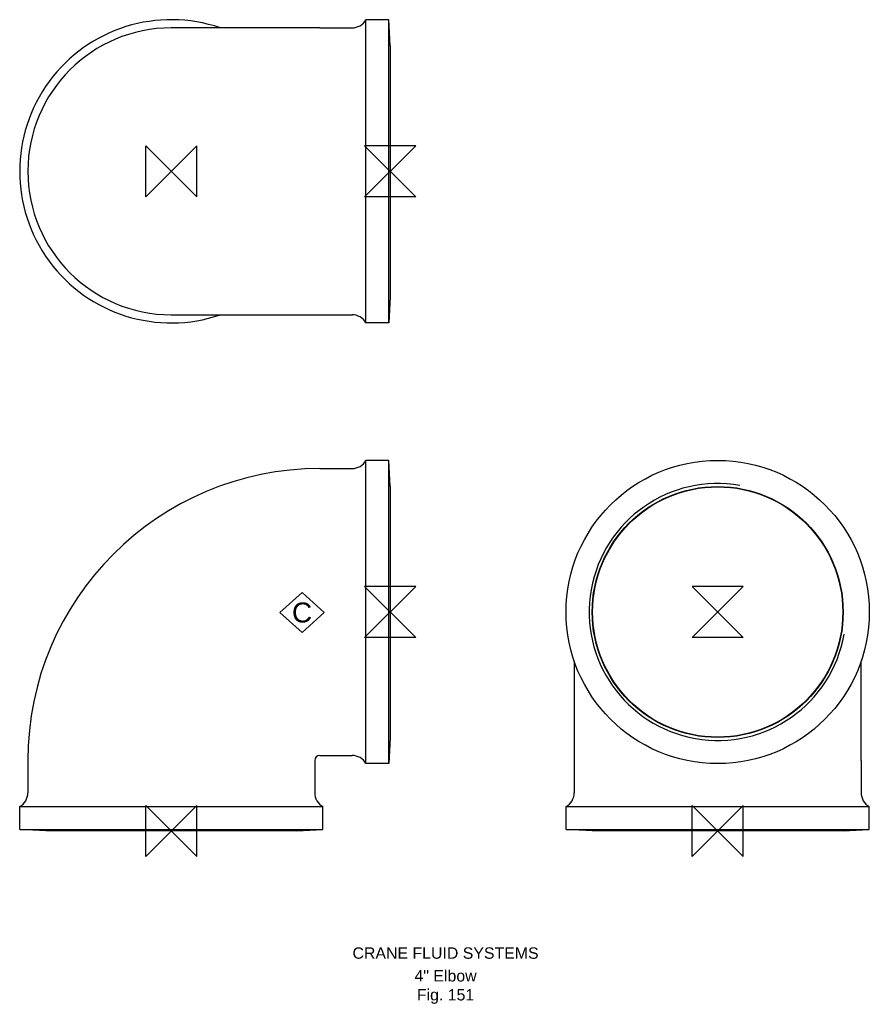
# Model space of a CAD drawing. Extents: x -67 to 307, y -76 to 357.
import ezdxf

# ---------------------------------------------------------------- set-up
doc = ezdxf.new("R2010")
doc.units = 0
doc.header["$MEASUREMENT"] = 0
doc.layers.get('0').update_dxf_attribs({"linetype": 'CONTINUOUS'})
for name, color, linetype in [('DETAIL', 2, 'CONTINUOUS'), ('ORIGIN', 6, 'CONTINUOUS'), ('SYMBOL', 3, 'CONTINUOUS')]:
    doc.layers.add(name, color=color, linetype=linetype)
doc.layers.add('TEXT', color=7, linetype='CONTINUOUS', lineweight=13)
doc.styles.add('fastrack', font='ARIAL.TTF')

# ---------------------------------------------------------------- blocks, each defined once
blk = doc.blocks.new('ZPO')
at = {"layer": 'ORIGIN'}
for p, q in [((-20, 20), (20, -20)), ((20, 20), (-20, -20)), ((-20, -20), (-20, 20)), ((20, -20), (20, 20))]:
    blk.add_line(p, q, dxfattribs=at)
blk = doc.blocks.new('C Symbol')
at = {"layer": 'SYMBOL'}
for p, q in [((-10, 0), (0, 9)), ((0, 9), (10, 0)), ((0, -9), (-10, 0)), ((10, 0), (0, -9))]:
    blk.add_line(p, q, dxfattribs=at)
at = {"layer": 'SYMBOL', "insert": (0, 0), "char_height": 9, "attachment_point": 5, "style": 'fastrack'}
blk.add_mtext('C', dxfattribs=at)

msp = doc.modelspace()

# ---------------------------------------------------------------- linework, layer by layer
at = {"layer": 'DETAIL'}
for p, q in [((85.6, 223.46), (85.6, 356.86)), ((95.7, 356.86), (85.6, 356.86)), ((95.7, 223.46), (95.7, 356.86)), ((96.3, 345.36), (95.7, 356.86)), ((65.3, 353.26), (0, 353.26)), ((65.3, 353.26), (79.54, 353.26)), ((96.3, 345.36), (96.3, 234.96)), ((96.3, 234.96), (95.7, 223.46)), ((0, 227.06), (65.3, 227.06)), ((65.3, 227.06), (79.54, 227.06)), ((95.7, 223.46), (85.6, 223.46)), ((85.6, 29.6), (85.6, 163)), ((95.7, 163), (85.6, 163)), ((95.7, 29.6), (95.7, 163)), ((96.3, 151.5), (95.7, 163)), ((65.3, 159.4), (79.54, 159.4)), ((96.3, 151.5), (96.3, 41.1)), ((177.27, 74.68), (177.27, 31)), ((303.47, 31), (303.47, 74.68)), ((96.3, 41.1), (95.7, 29.6)), ((-63.1, 31), (-63.1, 16.76)), ((63.1, 31), (63.1, 16.76)), ((65.3, 33.2), (79.54, 33.2)), ((177.27, 31), (177.27, 16.76)), ((303.47, 31), (303.47, 16.76)), ((95.7, 29.6), (85.6, 29.6)), ((-66.7, 10.7), (66.7, 10.7)), ((-66.7, 0.6), (-66.7, 10.7)), ((66.7, 0.6), (66.7, 10.7)), ((173.67, 10.7), (307.07, 10.7)), ((173.67, 0.6), (173.67, 10.7)), ((307.07, 0.6), (307.07, 10.7)), ((-66.7, 0.6), (66.7, 0.6)), ((-55.2, 0), (-66.7, 0.6)), ((55.2, 0), (66.7, 0.6)), ((173.67, 0.6), (307.07, 0.6)), ((185.17, 0), (173.67, 0.6)), ((295.57, 0), (307.07, 0.6)), ((55.2, 0), (-55.2, 0)), ((295.57, 0), (185.17, 0))]:
    msp.add_line(p, q, dxfattribs=at)
for radius in [66.7, 55.2, 55.04]:
    msp.add_circle((240.37, 96.3), radius, dxfattribs=at)
for centre, radius, start, end in [((0, 290.16), 66.7, 71.0897, 288.9103), ((79.54, 360.16), 6.9, 270, 331.4281), ((0, 290.16), 63.1, 90, 270), ((79.54, 220.16), 6.9, 28.5719, 90), ((79.54, 166.3), 6.9, 270, 331.4281), ((65.3, 31), 128.4, 90, 180), ((240.37, 96.3), 56.51, 80, 350), ((65.3, 31), 2.2, 90, 180), ((79.54, 26.3), 6.9, 28.5719, 90), ((-70, 16.76), 6.9, 298.5719, 0), ((70, 16.76), 6.9, 180, 241.4281), ((170.37, 16.76), 6.9, 298.5719, 0), ((310.37, 16.76), 6.9, 180, 241.4281)]:
    msp.add_arc(centre, radius, start, end, dxfattribs=at)

# ---------------------------------------------------------------- block references
at = {"xscale": 0.9765625, "yscale": 0.9765625, "zscale": 0.9765625}
msp.add_blockref('C Symbol', (57.51, 96.02), dxfattribs=at)
at = {"layer": 'ORIGIN', "xscale": 0.5625, "yscale": 0.5625, "zscale": 0.5625}
for p in [(0, 290.16), (0, 0), (240.37, 0)]:
    msp.add_blockref('ZPO', p, dxfattribs=at)
at = {"layer": 'ORIGIN', "xscale": 0.5625, "yscale": 0.5625, "zscale": 0.5625, "rotation": 90}
for p in [(96.3, 290.16), (96.3, 96.3), (240.37, 96.3)]:
    msp.add_blockref('ZPO', p, dxfattribs=at)

# ---------------------------------------------------------------- texts
at = {"layer": 'TEXT', "char_height": 5, "attachment_point": 2, "style": 'fastrack'}
for s, insert in [('CRANE FLUID SYSTEMS', (120.65, -51.24)), ('\\A1;4" Elbow\\PFig. 151', (120.65, -61.24))]:
    msp.add_mtext(s, dxfattribs=dict(at, insert=insert))

doc.saveas('drawing.dxf')
